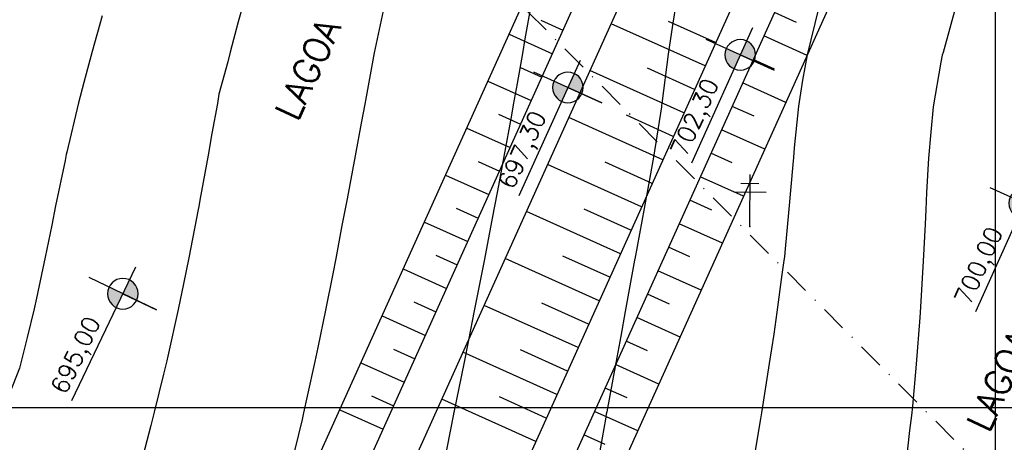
# Model space of a CAD drawing. Header units: millimetres. Extents: x 196436 to 199900, y 8705373 to 8708636.
# Tile 224 of 241: x 199405 to 199501, y 8707697 to 8707738. Entities that reach past the tile are written whole.
import ezdxf
from ezdxf.enums import TextEntityAlignment as Align

# ---------------------------------------------------------------- set-up
doc = ezdxf.new("R2010")
doc.units = ezdxf.units.MM
doc.header["$LTSCALE"] = 5
doc.linetypes.add('DASHDOT', pattern=[1, 0.5, -0.25, 0, -0.25])
for name, color, linetype in [('$CURVAS1', 30, 'Continuous'), ('$CURVAS2', 40, 'Continuous'), ('DIM', 7, 'Continuous'), ('LAGOA', 3, 'Continuous'), ('LAGOAS', 6, 'Continuous'), ('LINHA_TRANS', 4, 'DASHDOT'), ('MALHA', 9, 'Continuous'), ('POSTE', 3, 'Continuous'), ('TER-BERMA', 4, 'Continuous'), ('TER-COTAS', 7, 'Continuous'), ('TER-OFFSET', 3, 'Continuous'), ('TER-OFFSET-LINHA', 7, 'Continuous')]:
    doc.layers.add(name, color=color, linetype=linetype)
doc.styles.add('ROMANS', font='romans.shx', dxfattribs={"width": 0.85})
doc.dimstyles.new('COTA-500-EXTERNA', dxfattribs={"dimtxt": 2, "dimasz": 1.5, "dimexe": 0, "dimexo": 3, "dimgap": 0.5, "dimtad": 1, "dimzin": 4, "dimdsep": 46, "dimtxsty": 'ROMANS', "dimblk1": 'DOT1', "dimblk2": 'DOT1', "dimsah": 1, "dimcen": 0.2, "dimclrd": 256, "dimclre": 256, "dimclrt": 2, "dimadec": 0, "dimazin": 0, "dimtfac": 1, "dimtix": 1, "dimtmove": 2, "dimatfit": 3, "dimldrblk": 'DOT1', "dimfxl": 0, "dimtvp": 0.025, "dimtolj": 1, "dimtzin": 4, "dimlwd": -1, "dimlwe": -1, "dimarcsym": 0})

# ---------------------------------------------------------------- blocks, each defined once
blk = doc.blocks.new('A$C55C26645')
h = blk.add_hatch(color=51)
h.paths.add_polyline_path([(68.45, 12.67), (68.45, 21.47), (59.65, 21.47, 0.414214)])
h.paths.add_polyline_path([(68.45, 30.27), (68.45, 21.47), (77.25, 21.47, 0.414214)])
at = {"color": 7, "linetype": 'Continuous'}
blk.add_line((85.45, 21.47), (0, 21.47), dxfattribs=at)
blk.add_lwpolyline([(68.45, 21.47), (68.45, 42.86), (68.45, 0)], dxfattribs=at)
blk.add_circle((68.45, 21.47), 8.8, dxfattribs=at)
at = {"color": 3, "style": 'ROMANS'}
blk.add_attdef('226,00', (1.58, 25.75), '', height=10, dxfattribs=at)
blk = doc.blocks.new('DOT1')
for q in [(0, 3.36), (0, -3.36)]:
    blk.add_line((0, 0), q)
at = {"linetype": 'ByBlock'}
blk.add_line((0, 0), (-1.2, 0), dxfattribs=at)
at = {"color": 0, "linetype": 'ByBlock', "const_width": 0.36}
blk.add_lwpolyline([(-0.18, 0, 1), (0.18, 0, 1)], format="xyb", close=True, dxfattribs=at)
blk = doc.blocks.new('*D8')
at = {"layer": 'Defpoints', "color": 0}
for p in [(199538.092, 8707770.666), (199547.21, 8707766.558), (199493.233, 8707646.756)]:
    blk.add_point(p, dxfattribs=at)
at = {"layer": 'TER-COTAS'}
for p, q in [((199544.474, 8707767.79), (199538.092, 8707770.666)), ((199484.731, 8707652.232), (199537.476, 8707769.298)), ((199490.497, 8707647.989), (199484.115, 8707650.864))]:
    blk.add_line(p, q, dxfattribs=at)
at = {"layer": 'TER-COTAS', "xscale": 1.5, "yscale": 1.5, "zscale": 1.5}
for p, rotation in [((199538.092, 8707770.666), 65.74589538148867), ((199484.115, 8707650.864), 245.7458953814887)]:
    blk.add_blockref('DOT1', p, dxfattribs=dict(at, rotation=rotation))
at = {"layer": 'TER-COTAS', "color": 2, "insert": (199509.736, 8707711.381), "char_height": 2, "attachment_point": 5, "rotation": 65.7459, "style": 'ROMANS'}
blk.add_mtext('\\A1;131.40', dxfattribs=at)
blk = doc.blocks.new('*D142')
at = {"layer": 'Defpoints', "color": 0}
for p in [(199200.589, 8707769.175, -1), (199537.808, 8707617.643, -1), (199520.526, 8707579.286)]:
    blk.add_point(p, dxfattribs=at)
at = {"layer": 'DIM'}
for p, q in [((199199.357, 8707766.44), (199183.459, 8707731.153)), ((199184.826, 8707730.537), (199519.158, 8707579.903)), ((199536.576, 8707614.908), (199520.526, 8707579.286))]:
    blk.add_line(p, q, dxfattribs=at)
at = {"layer": 'DIM', "xscale": 1.5, "yscale": 1.5, "zscale": 1.5}
for p, rotation in [((199183.459, 8707731.153), 155.7458953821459), ((199520.526, 8707579.286), 335.7458953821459)]:
    blk.add_blockref('DOT1', p, dxfattribs=dict(at, rotation=rotation))
at = {"layer": 'DIM', "color": 2, "insert": (199352.608, 8707656.587), "char_height": 2, "attachment_point": 5, "rotation": 335.7459, "style": 'ROMANS'}
blk.add_mtext('\\A1;369.70', dxfattribs=at)
blk = doc.blocks.new('*D144')
at = {"layer": 'Defpoints', "color": 0}
for p in [(199629.982, 8707853.205, -1), (199160.458, 8707754.352, -1), (199553.968, 8707587.887), (199556.52, 8707575.905, -1), (199556.52, 8707575.905, -1)]:
    blk.add_point(p, dxfattribs=at)
at = {"layer": 'DIM'}
blk.add_arc((199556.52, 8707575.905), 12.251, 82.18169, 148.72638, dxfattribs=at)
at = {"layer": 'DIM', "xscale": 1.5, "yscale": 1.5, "zscale": 1.5}
for p, rotation in [((199559.658, 8707587.748), 348.6719272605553), ((199545.35, 8707580.938), 242.2361372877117)]:
    blk.add_blockref('DOT1', p, dxfattribs=dict(at, rotation=rotation))
at = {"layer": 'DIM', "color": 2, "insert": (199550.61, 8707588.321), "char_height": 2, "attachment_point": 5, "rotation": 25.45403, "style": 'ROMANS'}
blk.add_mtext('\\A1;81°', dxfattribs=at)
blk = doc.blocks.new('*D145')
at = {"layer": 'Defpoints', "color": 0}
for p in [(199276.71, 8708012.372, -1), (199629.982, 8707853.205, -1), (199629.982, 8707853.205, -1), (199611.205, 8707850.27), (199556.52, 8707575.905, -1)]:
    blk.add_point(p, dxfattribs=at)
at = {"layer": 'DIM'}
blk.add_arc((199629.982, 8707853.205), 19.004, 160.26936, 250.63871, dxfattribs=at)
at = {"layer": 'DIM', "xscale": 1.5, "yscale": 1.5, "zscale": 1.5}
for p, rotation in [((199612.655, 8707861.011), 68.00762625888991), ((199625.115, 8707834.834), 342.9004382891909)]:
    blk.add_blockref('DOT1', p, dxfattribs=dict(at, rotation=rotation))
at = {"layer": 'DIM', "color": 2, "insert": (199614.177, 8707845.681), "char_height": 2, "attachment_point": 5, "rotation": 295.45403, "style": 'ROMANS'}
blk.add_mtext('\\A1;99°', dxfattribs=at)
blk = doc.blocks.new('*D150')
at = {"layer": 'Defpoints', "color": 0}
for p in [(199276.71, 8708012.372, -1), (199175.31, 8707765.043), (199160.458, 8707754.352, -1), (199160.458, 8707754.352, -1), (199556.52, 8707575.905, -1)]:
    blk.add_point(p, dxfattribs=at)
at = {"layer": 'DIM'}
blk.add_arc((199160.458, 8707754.352), 18.3, 340.44369, 61.0481, dxfattribs=at)
at = {"layer": 'DIM', "xscale": 1.5, "yscale": 1.5, "zscale": 1.5}
for p, rotation in [((199167.975, 8707771.037), 153.3969975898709), ((199177.142, 8707746.835), 248.0947931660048)]:
    blk.add_blockref('DOT1', p, dxfattribs=dict(at, rotation=rotation))
at = {"layer": 'DIM', "color": 2, "insert": (199178.974, 8707761.366), "char_height": 2, "attachment_point": 5, "rotation": 290.7459, "style": 'ROMANS'}
blk.add_mtext('\\A1;90°', dxfattribs=at)

msp = doc.modelspace()

# ---------------------------------------------------------------- linework, layer by layer
at = {"layer": '$CURVAS1'}
for points in [[(199482.849, 8707738.744, 700), (199481.734, 8707734.268, 700), (199481.299, 8707731.791, 700), (199480.905, 8707729.272, 700), (199480.5, 8707725.212, 700), (199480.409, 8707724.274, 700), (199480.354, 8707723.613, 700), (199479.978, 8707719.275, 700), (199479.593, 8707715.063, 700), (199479.556, 8707714.646, 700), (199479.489, 8707714.278, 700), (199479.307, 8707712.939, 700), (199478.818, 8707709.28, 700), (199478.527, 8707707.129, 700), (199478.063, 8707704.284, 700), (199477.324, 8707699.475, 700), (199477.292, 8707699.287, 700), (199477.229, 8707698.915, 700), (199476.449, 8707694.291, 700)], [(199413.343, 8707738.053, 695), (199412.366, 8707734.572, 695), (199411.567, 8707731.556, 695), (199411.046, 8707729.578, 695), (199409.912, 8707724.814, 695), (199409.856, 8707724.583, 695), (199409.732, 8707723.998, 695), (199408.817, 8707719.587, 695), (199408.44, 8707717.703, 695), (199407.811, 8707714.592, 695), (199406.954, 8707710.618, 695), (199406.735, 8707709.596, 695), (199406.05, 8707706.802, 695), (199405.52, 8707704.602, 695), (199405.319, 8707703.837, 695), (199403.672, 8707699.61, 695), (199403.096, 8707698.242, 695), (199400.406, 8707695.636, 695), (199399.723, 8707694.975, 695), (199399.313, 8707694.629, 695)]]:
    msp.add_polyline3d(points, dxfattribs=at)
at = {"layer": '$CURVAS2'}
for points in [[(199427.13, 8707739.507, 696), (199426.551, 8707737.445, 696), (199425.749, 8707734.513, 696), (199425.535, 8707733.577, 696), (199424.654, 8707730.428, 696), (199424.519, 8707729.519, 696), (199423.987, 8707726.618, 696), (199423.612, 8707724.522, 696), (199422.813, 8707720.137, 696), (199422.703, 8707719.526, 696), (199422.648, 8707719.238, 696), (199421.758, 8707714.53, 696), (199421.236, 8707712.005, 696), (199420.724, 8707709.535, 696), (199419.708, 8707705.006, 696), (199419.602, 8707704.54, 696), (199419.284, 8707703.243, 696), (199418.391, 8707699.545, 696), (199418.058, 8707698.255, 696), (199417.081, 8707694.551, 696)], [(199440.784, 8707739.447, 697), (199439.84, 8707734.917, 697), (199439.736, 8707734.452, 697), (199439.536, 8707733.394, 697), (199438.811, 8707729.456, 697), (199438.467, 8707727.604, 697), (199437.884, 8707724.46, 697), (199437.098, 8707720.284, 697), (199436.946, 8707719.464, 697), (199436.611, 8707717.694, 697), (199436.003, 8707714.468, 697), (199435.716, 8707712.99, 697), (199435.024, 8707709.472, 697), (199434.269, 8707705.828, 697), (199433.983, 8707704.477, 697), (199433.232, 8707701.096, 697), (199432.878, 8707699.482, 697), (199432.732, 8707698.847, 697), (199431.694, 8707694.487, 697)], [(199454.984, 8707739.385, 698), (199454.366, 8707735.809, 698), (199454.119, 8707734.389, 698), (199453.6, 8707731.475, 698), (199453.23, 8707729.393, 698), (199453.047, 8707728.388, 698), (199452.318, 8707724.397, 698), (199451.69, 8707721.043, 698), (199451.382, 8707719.401, 698), (199450.692, 8707715.811, 698), (199450.424, 8707714.405, 698), (199450.3, 8707713.766, 698), (199449.449, 8707709.409, 698), (199448.881, 8707706.545, 698), (199448.46, 8707704.413, 698), (199447.464, 8707699.512, 698), (199447.446, 8707699.418, 698), (199447.438, 8707699.376, 698), (199446.445, 8707694.422, 698)], [(199469.028, 8707739.324, 699), (199468.672, 8707737.146, 699), (199468.268, 8707734.327, 699), (199467.642, 8707729.516, 699), (199467.619, 8707729.33, 699), (199467.604, 8707729.217, 699), (199466.828, 8707724.333, 699), (199466.359, 8707721.646, 699), (199465.936, 8707719.337, 699), (199465.023, 8707714.421, 699), (199465.008, 8707714.341, 699), (199465.001, 8707714.303, 699), (199464.093, 8707709.345, 699), (199463.655, 8707706.938, 699), (199463.175, 8707704.349, 699), (199462.304, 8707699.581, 699), (199462.261, 8707699.353, 699), (199462.175, 8707698.873, 699), (199461.373, 8707694.357, 699)], [(199496.254, 8707739.204, 701), (199494.932, 8707734.487, 701), (199494.854, 8707734.21, 701), (199494.735, 8707733.547, 701), (199493.965, 8707729.214, 701), (199493.765, 8707726.76, 701), (199493.537, 8707724.216, 701), (199493.343, 8707720.88, 701), (199493.263, 8707719.217, 701), (199493.202, 8707717.81, 701), (199493.022, 8707714.218, 701), (199492.75, 8707709.794, 701), (199492.721, 8707709.22, 701), (199492.689, 8707708.759, 701), (199492.342, 8707704.221, 701), (199491.958, 8707700.148, 701), (199491.861, 8707699.223, 701), (199491.691, 8707697.786, 701), (199491.296, 8707694.226, 701)]]:
    msp.add_polyline3d(points, dxfattribs=at)
at = {"layer": 'LAGOA', "color": 3, "elevation": 1}
for points in [[(199500.597, 8707796.992), (199439.555, 8707661.509), (199497.541, 8707635.383), (199558.583, 8707770.866)], [(199502.601, 8707791.702), (199444.845, 8707663.512), (199495.537, 8707640.673), (199553.293, 8707768.862)], [(199504.905, 8707785.619), (199450.928, 8707665.817), (199493.233, 8707646.756), (199547.21, 8707766.558)]]:
    msp.add_lwpolyline(points, close=True, dxfattribs=at)
at = {"layer": 'LINHA_TRANS', "color": 7}
msp.add_lwpolyline([(199281.954, 8707911.943), (199615.687, 8707576.643), (199615.687, 8707576.643)], dxfattribs=at)
at = {"layer": 'MALHA'}
for p, q in [((199500, 8708300), (199500, 8706900)), ((199500, 8708300), (199500, 8706900)), ((199000, 8707700), (199900, 8707700)), ((199000, 8707700), (199900, 8707700))]:
    msp.add_line(p, q, dxfattribs=at)
at = {"layer": 'POSTE'}
for p, q in [((199476.181, 8707717.579), (199476.203, 8707722.618)), ((199475.324, 8707721.782), (199477.074, 8707721.775)), ((199474.621, 8707720.945), (199477.771, 8707720.932))]:
    msp.add_line(p, q, dxfattribs=at)
msp.add_point((199476.184, 8707717.576, 699.721), dxfattribs=at)
at = {"layer": 'TER-BERMA', "elevation": 1}
for points in [[(199433.494, 8707827.226), (199372.451, 8707691.742), (199430.437, 8707665.617), (199491.48, 8707801.1)], [(199435.497, 8707821.936), (199377.741, 8707693.746), (199428.433, 8707670.907), (199486.19, 8707799.096)], [(199502.601, 8707791.702), (199444.845, 8707663.512), (199495.537, 8707640.673), (199553.293, 8707768.862)]]:
    msp.add_lwpolyline(points, close=True, dxfattribs=at)
at = {"layer": 'TER-BERMA'}
msp.add_lwpolyline([(199500.597, 8707796.992), (199439.555, 8707661.509), (199497.541, 8707635.383), (199558.583, 8707770.866)], close=True, dxfattribs=at)
at = {"layer": 'TER-OFFSET', "elevation": 1}
for points in [[(199437.802, 8707815.852), (199383.825, 8707696.051), (199426.129, 8707676.99), (199480.106, 8707796.792)], [(199504.905, 8707785.619), (199450.928, 8707665.817), (199493.233, 8707646.756), (199547.21, 8707766.558)]]:
    msp.add_lwpolyline(points, close=True, dxfattribs=at)
at = {"layer": 'TER-OFFSET-LINHA'}
for p, q in [((199455.908, 8707737.608, 1), (199458.051, 8707736.643, 1)), ((199480.713, 8707737.4, 1), (199478.57, 8707738.366, 1)), ((199452.83, 8707736.253, 1), (199457.024, 8707734.363, 1)), ((199481.737, 8707734.197, 1), (199477.543, 8707736.086, 1)), ((199478.593, 8707732.871, 1), (199476.516, 8707733.807, 1)), ((199453.92, 8707733.02, 1), (199455.997, 8707732.084, 1)), ((199450.776, 8707731.694, 1), (199454.97, 8707729.805, 1)), ((199479.683, 8707729.638, 1), (199475.489, 8707731.528, 1)), ((199476.605, 8707728.283, 1), (199474.462, 8707729.248, 1)), ((199451.8, 8707728.491, 1), (199453.943, 8707727.525, 1)), ((199448.722, 8707727.135, 1), (199452.916, 8707725.246, 1)), ((199477.629, 8707725.079, 1), (199473.435, 8707726.969, 1)), ((199474.485, 8707723.754, 1), (199472.408, 8707724.69, 1)), ((199449.812, 8707723.902, 1), (199451.889, 8707722.967, 1)), ((199446.668, 8707722.577, 1), (199450.862, 8707720.687, 1)), ((199475.575, 8707720.521, 1), (199471.381, 8707722.41, 1)), ((199472.497, 8707719.166, 1), (199470.354, 8707720.131, 1)), ((199447.692, 8707719.373, 1), (199449.835, 8707718.408, 1)), ((199444.614, 8707718.018, 1), (199448.808, 8707716.129, 1)), ((199473.521, 8707715.962, 1), (199469.327, 8707717.852, 1)), ((199470.378, 8707714.637, 1), (199468.3, 8707715.572, 1)), ((199445.704, 8707714.785, 1), (199447.781, 8707713.849, 1)), ((199442.56, 8707713.459, 1), (199446.754, 8707711.57, 1)), ((199471.467, 8707711.403, 1), (199467.273, 8707713.293, 1)), ((199468.389, 8707710.048, 1), (199466.246, 8707711.014, 1)), ((199443.585, 8707710.256, 1), (199445.727, 8707709.291, 1)), ((199440.507, 8707708.901, 1), (199444.7, 8707707.011, 1)), ((199469.413, 8707706.845, 1), (199465.22, 8707708.734, 1)), ((199466.27, 8707705.519, 1), (199464.193, 8707706.455, 1)), ((199441.596, 8707705.668, 1), (199443.674, 8707704.732, 1)), ((199438.453, 8707704.342, 1), (199442.647, 8707702.453, 1)), ((199467.36, 8707702.286, 1), (199463.166, 8707704.176, 1)), ((199464.282, 8707700.931, 1), (199462.139, 8707701.896, 1)), ((199439.477, 8707701.139, 1), (199441.62, 8707700.173, 1)), ((199436.399, 8707699.783, 1), (199440.593, 8707697.894, 1)), ((199465.306, 8707697.727, 1), (199461.112, 8707699.617, 1)), ((199462.162, 8707696.402, 1), (199460.085, 8707697.338, 1))]:
    msp.add_line(p, q, dxfattribs=at)
at = {"layer": 'TER-OFFSET-LINHA', "flags": 128}
for points in [[(199471.842, 8707733.171), (199462.725, 8707737.279)], [(199472.869, 8707735.45), (199468.31, 8707737.504)], [(199470.815, 8707730.892), (199466.257, 8707732.945)], [(199469.788, 8707728.612), (199460.671, 8707732.72)], [(199467.734, 8707724.054), (199458.617, 8707728.161)], [(199468.761, 8707726.333), (199464.203, 8707728.387)], [(199465.68, 8707719.495), (199456.563, 8707723.603)], [(199466.707, 8707721.774), (199462.149, 8707723.828)], [(199463.627, 8707714.936), (199454.509, 8707719.044)], [(199464.653, 8707717.216), (199460.095, 8707719.269)], [(199462.6, 8707712.657), (199458.041, 8707714.711)], [(199461.573, 8707710.378), (199452.455, 8707714.485)], [(199459.519, 8707705.819), (199450.401, 8707709.927)], [(199460.546, 8707708.098), (199455.987, 8707710.152)], [(199457.465, 8707701.26), (199448.347, 8707705.368)], [(199458.492, 8707703.54), (199453.933, 8707705.593)], [(199455.411, 8707696.702), (199446.293, 8707700.809)], [(199456.438, 8707698.981), (199451.879, 8707701.035)]]:
    msp.add_lwpolyline(points, dxfattribs=at)

# ---------------------------------------------------------------- block references
at = {"layer": 'LAGOA'}
ref = msp.add_blockref('A$C55C26645', (199467.213, 8707725.208), dxfattribs=dict(at, xscale=-0.1687499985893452, yscale=0.168749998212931, zscale=0.1687499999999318, rotation=245.7458953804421))
ref.add_attrib('226,00', '702,30', (199469.953, 8707724.219), dxfattribs={"layer": '0', "color": 3, "height": 1.6875, "rotation": 65.7459, "style": 'ROMANS'})
ref = msp.add_blockref('A$C55C26645', (199450.48, 8707722.046), dxfattribs=dict(at, xscale=-0.1687499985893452, yscale=0.168749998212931, zscale=0.1687499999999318, rotation=245.7458953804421))
ref.add_attrib('226,00', '697,30', (199453.22, 8707721.057), dxfattribs={"layer": '0', "color": 3, "height": 1.6875, "rotation": 65.7459, "style": 'ROMANS'})
ref = msp.add_blockref('A$C55C26645', (199494.771, 8707710.798), dxfattribs=dict(at, xscale=-0.1687499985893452, yscale=0.1687499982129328, zscale=0.1687499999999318, rotation=245.7458953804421))
ref.add_attrib('226,00', '700,00', (199497.511, 8707709.809), dxfattribs={"layer": '0', "color": 3, "height": 1.6875, "rotation": 65.7459, "style": 'ROMANS'})
ref = msp.add_blockref('A$C55C26645', (199407.081, 8707702.209, -32.681), dxfattribs=dict(at, xscale=-0.1687499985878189, yscale=0.1687499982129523, zscale=0.1687499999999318, rotation=244.3757759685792))
ref.add_attrib('226,00', '695,00', (199409.797, 8707701.155, -32.681), dxfattribs={"layer": '0', "color": 3, "height": 1.6875, "rotation": 64.37578, "style": 'ROMANS'})

# ---------------------------------------------------------------- texts
at = {"layer": 'LAGOAS', "color": 4, "style": 'ROMANS'}
for s, p in [('LAGOA FACULTATIVA 2', (199440.565, 8707743.792, 1039)), ('LAGOA FACULTATIVA 1', (199507.669, 8707713.558, 1039))]:
    msp.add_text(s, height=2.5, rotation=65.09981, dxfattribs=at).set_placement(p, align=Align.BOTTOM_CENTER)

# ---------------------------------------------------------------- dimensions: what is measured, and where the dimension line sits
at = {"layer": 'DIM'}
for base, line1, line2, picture, middle in [((199175.31, 8707765.043), ((199160.458, 8707754.352), (199276.71, 8708012.372)), ((199160.458, 8707754.352), (199556.52, 8707575.905)), '*D150', (199178.974, 8707761.366, 1)), ((199611.205, 8707850.27), ((199276.71, 8708012.372), (199629.982, 8707853.205)), ((199556.52, 8707575.905), (199629.982, 8707853.205)), '*D145', (199614.177, 8707845.681, 1)), ((199553.968, 8707587.887), ((199556.52, 8707575.905), (199629.982, 8707853.205)), ((199160.458, 8707754.352), (199556.52, 8707575.905)), '*D144', (199550.61, 8707588.321, 1))]:
    dim = msp.add_angular_dim_2l(base=base, line1=line1, line2=line2, dimstyle='COTA-500-EXTERNA', dxfattribs=at)
    dim.commit()
    dim.dimension.update_dxf_attribs({"geometry": picture, "text_midpoint": middle})
dim = msp.add_linear_dim(base=(199520.526, 8707579.286, 1), p1=(199200.589, 8707769.175), p2=(199537.808, 8707617.643), angle=335.7459, dimstyle='COTA-500-EXTERNA', dxfattribs=at)
dim.commit()
dim.dimension.update_dxf_attribs({"geometry": '*D142', "text_midpoint": (199352.608, 8707656.587, 1)})
at = {"layer": 'TER-COTAS'}
dim = msp.add_linear_dim(base=(199538.092, 8707770.666, 1), p1=(199493.233, 8707646.756, 1), p2=(199547.21, 8707766.558, 1), angle=65.7459, dimstyle='COTA-500-EXTERNA', dxfattribs=at)
dim.commit()
dim.dimension.update_dxf_attribs({"geometry": '*D8', "text_midpoint": (199509.736, 8707711.381, 1)})

doc.saveas('drawing.dxf')
